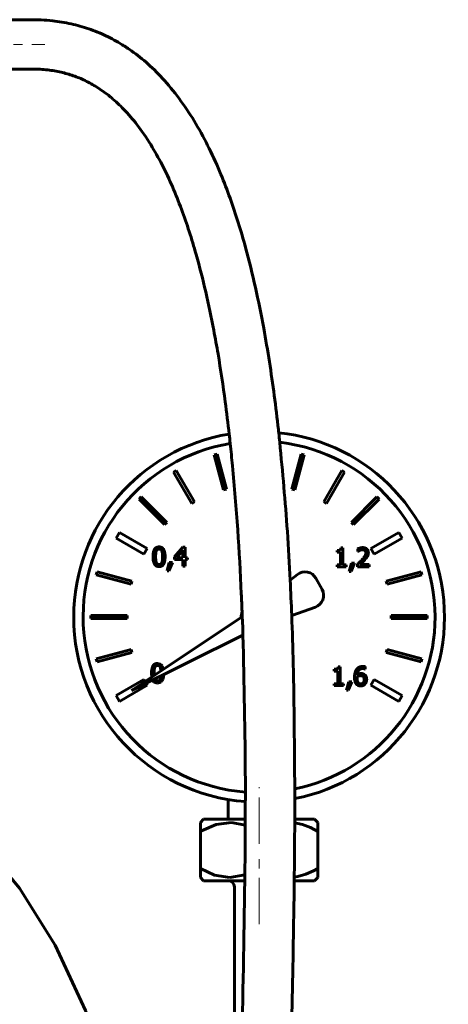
# Model space of a CAD drawing. Header units: millimetres. Extents: x -110 to 111, y -165 to 165.
# Tile 3 of 3: x 32 to 101, y 0 to 159. Entities that reach past the tile are written whole.
import ezdxf

# ---------------------------------------------------------------- set-up
doc = ezdxf.new("R2010")
doc.units = ezdxf.units.MM
doc.linetypes.add('K5LT_AXLED', pattern=[12, 7.5, -1.5, 1.5, -1.5])
doc.linetypes.add('K5LT_BASIC', pattern=[0])
doc.layers.add('Системный слой (1)', color=7, linetype='Continuous', true_color=0x6c6c6c)

# ---------------------------------------------------------------- blocks, each defined once
blk = doc.blocks.new('U15')
at = {"layer": 'Системный слой (1)', "color": 143, "linetype": 'K5LT_BASIC', "lineweight": 60, "true_color": 0x33acca}
for p, q in [((24.92, 26.66), (31.5, 18.81)), ((31.5, 18.81), (37.24, 9.59)), ((37.24, 9.59), (42.15, -0.99)), ((42.15, -0.99), (45.54, -10.69))]:
    blk.add_line(p, q, dxfattribs=at)
blk = doc.blocks.new('U50')
at = {"layer": 'Системный слой (1)', "color": 143, "linetype": 'K5LT_BASIC', "lineweight": 60, "true_color": 0x33acca}
for p, q in [((54.32, 52.84), (54.28, 52.7)), ((54.35, 53.01), (54.32, 52.84)), ((54.37, 53.2), (54.35, 53.01))]:
    blk.add_line(p, q, dxfattribs=at)
blk = doc.blocks.new('U51')
at = {"layer": 'Системный слой (1)', "color": 143, "linetype": 'K5LT_BASIC', "lineweight": 60, "true_color": 0x33acca}
for p, q in [((54.63, 52.54), (54.68, 52.68)), ((54.68, 52.68), (54.76, 53.03)), ((54.76, 53.03), (54.8, 53.41)), ((53.83, 52.04), (54.35, 52.19)), ((54.35, 52.19), (54.57, 52.43)), ((54.57, 52.43), (54.58, 52.44)), ((54.58, 52.44), (54.59, 52.47)), ((54.59, 52.47), (54.63, 52.54))]:
    blk.add_line(p, q, dxfattribs=at)
blk = doc.blocks.new('U52')
at = {"layer": 'Системный слой (1)', "color": 143, "linetype": 'K5LT_BASIC', "lineweight": 60, "true_color": 0x33acca}
for p, q in [((53.27, 53.5), (53.27, 53.62)), ((53.27, 53.38), (53.27, 53.5)), ((53.28, 53.27), (53.27, 53.38)), ((53.37, 52.7), (53.37, 52.71))]:
    blk.add_line(p, q, dxfattribs=at)
blk = doc.blocks.new('U53')
at = {"layer": 'Системный слой (1)', "color": 143, "linetype": 'K5LT_BASIC', "lineweight": 60, "true_color": 0x33acca}
for start, end in [(281.1079, 83.8941), (99.273, 180), (180, 265.7546)]:
    blk.add_arc((70.25, 62.75), 30, start, end, dxfattribs=at)
blk = doc.blocks.new('U54')
at = {"layer": 'Системный слой (1)', "color": 143, "linetype": 'K5LT_BASIC', "lineweight": 60, "true_color": 0x33acca}
for p, q in [((54.28, 54.56), (54.32, 54.4)), ((54.32, 54.4), (54.36, 54.22)), ((54.36, 54.22), (54.38, 54))]:
    blk.add_line(p, q, dxfattribs=at)
blk = doc.blocks.new('U55')
at = {"layer": 'Системный слой (1)', "color": 143, "linetype": 'K5LT_BASIC', "lineweight": 60, "true_color": 0x33acca}
for p, q in [((54.27, 55.11), (53.83, 55.21)), ((54.43, 54.99), (54.27, 55.11)), ((54.51, 54.9), (54.43, 54.99)), ((54.54, 54.86), (54.51, 54.9)), ((54.55, 54.84), (54.54, 54.86)), ((54.56, 54.82), (54.55, 54.84)), ((54.58, 54.79), (54.56, 54.82)), ((54.75, 54.26), (54.58, 54.79))]:
    blk.add_line(p, q, dxfattribs=at)
blk = doc.blocks.new('U56')
at = {"layer": 'Системный слой (1)', "color": 143, "linetype": 'K5LT_BASIC', "lineweight": 60, "true_color": 0x33acca}
for start, end in [(0, 83.2212), (99.433, 265.5274), (281.7149, 0)]:
    blk.add_arc((70.25, 62.75), 28.47, start, end, dxfattribs=at)
blk = doc.blocks.new('U57')
at = {"layer": 'Системный слой (1)', "color": 143, "linetype": 'K5LT_BASIC', "lineweight": 60, "true_color": 0x33acca}
for p, q in [((51.8, 52.29), (51.61, 52.63)), ((52.16, 51.67), (51.97, 52.01))]:
    blk.add_line(p, q, dxfattribs=at)
blk = doc.blocks.new('U58')
at = {"layer": 'Системный слой (1)', "color": 143, "linetype": 'K5LT_BASIC', "lineweight": 60, "true_color": 0x33acca}
for p, q in [((52.85, 53.62), (52.86, 53.4)), ((52.86, 53.4), (52.87, 53.2)), ((52.87, 53.2), (52.89, 53.02)), ((53.03, 52.54), (53.09, 52.42)), ((53.09, 52.42), (53.1, 52.41)), ((53.1, 52.41), (53.11, 52.39)), ((53.11, 52.39), (53.13, 52.36)), ((53.13, 52.36), (53.18, 52.3)), ((53.18, 52.3), (53.3, 52.19)), ((53.3, 52.19), (53.58, 52.06)), ((53.58, 52.06), (53.83, 52.04))]:
    blk.add_line(p, q, dxfattribs=at)
blk = doc.blocks.new('U65')
at = {"layer": 'Системный слой (1)', "color": 143, "linetype": 'K5LT_BASIC', "lineweight": 60, "true_color": 0x33acca}
for p, q in [((66.25, 15), (66.26, 2.77)), ((66.26, 2.77), (66.29, -9.46)), ((66.29, -9.46), (66.34, -21.7)), ((66.41, -37), (66.41, -37.33)), ((66.41, -37.33), (66.41, -37.67)), ((66.41, -37.67), (66.41, -38)), ((66.45, -46), (66.47, -48.76)), ((66.47, -48.76), (66.48, -51.53)), ((66.48, -51.53), (66.5, -54.28))]:
    blk.add_line(p, q, dxfattribs=at)
blk = doc.blocks.new('U66')
at = {"layer": 'Системный слой (1)', "color": 143, "linetype": 'K5LT_BASIC', "lineweight": 60, "true_color": 0x33acca}
for p, q in [((77.3, 29.11), (76.02, 29.4)), ((78.55, 28.62), (77.3, 29.11)), ((79.75, 28), (78.55, 28.62))]:
    blk.add_line(p, q, dxfattribs=at)
blk = doc.blocks.new('U67')
at = {"layer": 'Системный слой (1)', "color": 143, "linetype": 'K5LT_BASIC', "lineweight": 60, "true_color": 0x33acca}
for p, q in [((67.94, 20), (61.28, 20)), ((79.22, 20), (75.94, 20))]:
    blk.add_line(p, q, dxfattribs=at)
blk = doc.blocks.new('U68')
at = {"layer": 'Системный слой (1)', "color": 143, "linetype": 'K5LT_BASIC', "lineweight": 60, "true_color": 0x33acca}
for p, q in [((63.3, 29.14), (60.96, 28.12)), ((65.78, 29.47), (63.3, 29.14)), ((68.01, 29.04), (65.78, 29.47)), ((60.96, 28.12), (60.75, 28))]:
    blk.add_line(p, q, dxfattribs=at)
blk = doc.blocks.new('U69')
at = {"layer": 'Системный слой (1)', "color": 143, "linetype": 'K5LT_BASIC', "lineweight": 60, "true_color": 0x33acca}
for p, q in [((76.53, 20.7), (77.83, 21.08)), ((77.83, 21.08), (79.07, 21.64)), ((79.07, 21.64), (79.75, 22)), ((75.95, 20.6), (76.53, 20.7))]:
    blk.add_line(p, q, dxfattribs=at)
blk = doc.blocks.new('U70')
at = {"layer": 'Системный слой (1)', "color": 143, "linetype": 'K5LT_BASIC', "lineweight": 60, "true_color": 0x33acca}
for p, q in [((68.02, 30), (61.28, 30)), ((79.22, 30), (76.02, 30))]:
    blk.add_line(p, q, dxfattribs=at)
blk = doc.blocks.new('U71')
at = {"layer": 'Системный слой (1)', "color": 143, "linetype": 'K5LT_BASIC', "lineweight": 60, "true_color": 0x33acca}
for p, q in [((60.75, 22), (63.05, 20.94)), ((63.05, 20.94), (65.5, 20.53)), ((65.5, 20.53), (67.95, 20.95))]:
    blk.add_line(p, q, dxfattribs=at)

msp = doc.modelspace()

# ---------------------------------------------------------------- linework, layer by layer
at = {"layer": 'Системный слой (1)', "color": 143, "linetype": 'K5LT_BASIC', "lineweight": 60, "true_color": 0x33acca}
for p, q in [((22.99, 159.47), (33.6, 159.47)), ((22.99, 151.47), (33.6, 151.47)), ((63.45, 89.1), (62.96, 88.97)), ((62.96, 88.97), (64.47, 83.33)), ((64.96, 83.46), (63.45, 89.1)), ((77.05, 89.1), (75.54, 83.46)), ((76.02, 83.33), (77.53, 88.97)), ((77.53, 88.97), (77.05, 89.1)), ((56.86, 86.44), (56.42, 86.19)), ((56.42, 86.19), (59.35, 81.13)), ((59.78, 81.38), (56.86, 86.44)), ((83.64, 86.44), (80.72, 81.38)), ((81.15, 81.13), (84.07, 86.19)), ((84.07, 86.19), (83.64, 86.44)), ((64.47, 83.33), (64.96, 83.46)), ((75.54, 83.46), (76.02, 83.33)), ((51.18, 82.17), (50.83, 81.82)), ((50.83, 81.82), (54.96, 77.69)), ((55.31, 78.04), (51.18, 82.17)), ((59.35, 81.13), (59.78, 81.38)), ((80.72, 81.38), (81.15, 81.13)), ((89.31, 82.17), (85.18, 78.04)), ((85.53, 77.69), (89.66, 81.82)), ((89.66, 81.82), (89.31, 82.17)), ((54.96, 77.69), (55.31, 78.04)), ((85.18, 78.04), (85.53, 77.69)), ((47.66, 76.43), (47.11, 75.48)), ((47.11, 75.48), (51.61, 72.88)), ((52.16, 73.83), (47.66, 76.43)), ((92.84, 76.43), (88.33, 73.83)), ((88.88, 72.88), (93.39, 75.48)), ((93.39, 75.48), (92.84, 76.43)), ((51.61, 72.88), (52.16, 73.83)), ((57.92, 74.02), (56.56, 72.45)), ((56.88, 72.34), (57.91, 73.53)), ((57.91, 73.53), (57.91, 72.34)), ((58.3, 74.02), (57.92, 74.02)), ((58.3, 72.34), (58.3, 74.02)), ((82.86, 73.49), (82.86, 73.21)), ((83.81, 73.92), (83.49, 73.92)), ((83.81, 71.17), (83.81, 73.92)), ((86.24, 73.79), (86.24, 73.35)), ((86.27, 73.35), (86.56, 73.52)), ((88.33, 73.83), (88.88, 72.88)), ((56.56, 72.45), (56.56, 72.02)), ((56.56, 72.02), (57.91, 72.02)), ((57.91, 72.34), (56.88, 72.34)), ((57.91, 72.02), (57.91, 70.97)), ((58.66, 72.34), (58.3, 72.34)), ((58.3, 72.02), (58.66, 72.02)), ((58.3, 70.97), (58.3, 72.02)), ((58.66, 72.02), (58.66, 72.34)), ((82.86, 73.21), (83.42, 73.21)), ((83.42, 73.21), (83.42, 71.17)), ((86.24, 73.35), (86.27, 73.35)), ((86.56, 71.21), (87.37, 72)), ((55.72, 71.55), (55.36, 70.21)), ((55.36, 70.21), (55.66, 70.21)), ((55.66, 70.21), (56.23, 71.55)), ((56.23, 71.55), (55.72, 71.55)), ((57.91, 70.97), (58.3, 70.97)), ((82.86, 71.17), (82.86, 70.86)), ((83.42, 71.17), (82.86, 71.17)), ((82.86, 70.86), (84.35, 70.86)), ((84.35, 71.17), (83.81, 71.17)), ((84.35, 70.86), (84.35, 71.17)), ((85.2, 71.44), (84.84, 70.1)), ((85.14, 70.1), (85.71, 71.44)), ((85.71, 71.44), (85.2, 71.44)), ((86.18, 71.29), (86.18, 70.86)), ((86.18, 70.86), (88.06, 70.86)), ((88.06, 71.21), (86.56, 71.21)), ((88.06, 70.86), (88.06, 71.21)), ((44.03, 70.04), (43.9, 69.55)), ((43.9, 69.55), (49.54, 68.04)), ((49.67, 68.52), (44.03, 70.04)), ((76.44, 69.61), (75.28, 68.68)), ((80.45, 67.19), (79.44, 69.02)), ((84.84, 70.1), (85.14, 70.1)), ((96.47, 70.04), (90.82, 68.52)), ((90.95, 68.04), (96.6, 69.55)), ((96.6, 69.55), (96.47, 70.04)), ((49.54, 68.04), (49.67, 68.52)), ((90.82, 68.52), (90.95, 68.04)), ((75.53, 63), (79.36, 64.33)), ((48.88, 63), (43.04, 63)), ((43.04, 63), (43.04, 62.5)), ((43.04, 62.5), (48.88, 62.5)), ((48.88, 62.5), (48.88, 63)), ((67.37, 62.64), (49.63, 50.85)), ((91.62, 63), (91.62, 62.5)), ((97.46, 63), (91.62, 63)), ((91.62, 62.5), (97.46, 62.5)), ((97.46, 62.5), (97.46, 63)), ((49.63, 50.85), (67.64, 59.78)), ((49.54, 57.46), (43.9, 55.95)), ((49.67, 56.98), (49.54, 57.46)), ((90.95, 57.46), (90.82, 56.98)), ((96.6, 55.95), (90.95, 57.46)), ((43.9, 55.95), (44.03, 55.47)), ((44.03, 55.47), (49.67, 56.98)), ((90.82, 56.98), (96.47, 55.47)), ((96.47, 55.47), (96.6, 55.95)), ((82.42, 54.26), (82.42, 53.98)), ((83.37, 54.68), (83.05, 54.68)), ((83.37, 51.93), (83.37, 54.68)), ((87.38, 54.29), (87.4, 54.29)), ((87.4, 54.29), (87.4, 54.69)), ((51.61, 52.63), (47.11, 50.03)), ((82.42, 53.98), (82.97, 53.98)), ((82.97, 53.98), (82.97, 51.93)), ((86.1, 52.87), (86.11, 53.06)), ((88.88, 52.63), (88.33, 51.67)), ((93.39, 50.03), (88.88, 52.63)), ((47.66, 49.07), (52.16, 51.67)), ((82.97, 51.93), (82.42, 51.93)), ((82.42, 51.93), (82.42, 51.62)), ((82.42, 51.62), (83.91, 51.62)), ((83.91, 51.93), (83.37, 51.93)), ((83.91, 51.62), (83.91, 51.93)), ((84.76, 52.21), (84.4, 50.87)), ((84.69, 50.87), (85.27, 52.21)), ((85.27, 52.21), (84.76, 52.21)), ((88.33, 51.67), (92.84, 49.07)), ((47.11, 50.03), (47.66, 49.07)), ((84.4, 50.87), (84.69, 50.87)), ((92.84, 49.07), (93.39, 50.03)), ((65.25, 33.17), (65.25, 30)), ((60.75, 29.47), (61.28, 30)), ((60.75, 28), (60.75, 29.47)), ((79.75, 29.47), (79.22, 30)), ((79.75, 29.47), (79.75, 28)), ((60.75, 22), (60.75, 28)), ((79.75, 22), (79.75, 28)), ((60.75, 20.53), (60.75, 22)), ((79.75, 22), (79.75, 20.53)), ((61.28, 20), (60.75, 20.53)), ((79.22, 20), (79.75, 20.53)), ((66.25, 19), (66.25, 15))]:
    msp.add_line(p, q, dxfattribs=at)
at = {"layer": 'Системный слой (1)', "color": 30, "linetype": 'K5LT_AXLED', "lineweight": 18, "true_color": 0xff8000}
for p, q in [((9.49, 155.47), (35.6, 155.47)), ((70.25, 26), (70.25, 35.17)), ((70.25, 13), (70.25, 24))]:
    msp.add_line(p, q, dxfattribs=at)
at = {"layer": 'Системный слой (1)', "color": 143, "linetype": 'K5LT_BASIC', "lineweight": 60, "true_color": 0x33acca}
for centre, radius, start, end in [((77.69, 68.04), 2, 29.0285, 128.5958), ((78.7, 66.22), 2, 289.0603, 29.0285), ((70.25, 62.75), 2.88, 162.4891, 182.2432), ((65.25, 19), 1, 0, 90)]:
    msp.add_arc(centre, radius, start, end, dxfattribs=at)
for points, knots in [([(33.6, 159.47), (34.06, 159.47), (34.52, 159.46), (35.61, 159.41), (36.23, 159.36), (37.85, 159.19), (38.85, 159.02), (40.8, 158.59), (41.75, 158.32), (43.62, 157.68), (44.56, 157.3), (46.37, 156.43), (47.25, 155.95), (48.62, 155.11), (49.12, 154.77), (50.52, 153.78), (51.42, 153.06), (53.21, 151.46), (54.1, 150.56), (55.89, 148.56), (56.77, 147.46), (58.46, 145.12), (59.27, 143.89), (60.79, 141.31), (61.5, 139.98), (62.85, 137.24), (63.48, 135.84), (64.59, 133.15), (65.09, 131.87), (66.02, 129.26), (66.46, 127.94), (67.3, 125.27), (67.69, 123.93), (68.64, 120.43), (69.17, 118.27), (70.15, 113.91), (70.59, 111.72), (71.33, 107.7), (71.63, 105.89), (72.49, 100.43), (72.97, 96.75), (73.4, 92.91), (73.42, 92.75), (73.48, 92.06), (73.56, 91.54), (74.03, 86.21), (74.51, 81.42), (75, 73.95), (75.17, 71.3), (75.37, 66.79), (75.46, 64.89), (75.63, 60.38), (75.71, 57.76), (75.95, 48.41), (75.95, 41.63), (76.03, 34.35), (76.03, 33.84), (76.03, 32.21), (76.03, 31.11), (76, 26.67), (75.97, 23.34), (75.92, 17.48), (75.87, 14.93), (75.61, -0.97), (75.26, -14.4), (74.94, -29.92), (74.9, -32.04), (74.85, -35.1), (74.84, -36.05), (74.83, -37.33), (74.82, -37.67), (74.8, -40.67), (74.77, -43.33), (74.75, -46.44), (74.75, -46.89), (74.75, -47.38), (74.75, -47.44), (74.75, -47.49)], [0, 0, 0, 0, 0.23674, 0.23674, 0.552393, 0.552393, 1.060197, 1.060197, 1.544577, 1.544577, 2.032522, 2.032522, 2.505603, 2.505603, 2.786157, 2.786157, 3.309543, 3.309543, 3.86762, 3.86762, 4.486676, 4.486676, 5.107656, 5.107656, 5.728635, 5.728635, 6.349615, 6.349615, 6.902071, 6.902071, 7.454527, 7.454527, 8.006983, 8.006983, 8.878645, 8.878645, 9.750307, 9.750307, 10.464753, 10.464753, 11.893644, 11.893644, 11.957174, 11.957174, 12.159699, 12.159699, 14.027598, 14.027598, 15.039376, 15.039376, 15.771053, 15.771053, 16.786621, 16.786621, 19.392349, 19.392349, 19.594487, 19.594487, 20.022492, 20.022492, 21.309618, 21.309618, 22.284422, 22.284422, 27.467321, 27.467321, 28.283946, 28.283946, 28.650893, 28.650893, 28.77937, 28.77937, 29.808614, 29.808614, 29.9805, 29.9805, 29.997622, 29.997622, 29.997622, 29.997622]), ([(33.6, 151.47), (34.42, 151.47), (35.24, 151.43), (36.78, 151.25), (37.5, 151.13), (38.87, 150.82), (39.53, 150.63), (40.83, 150.17), (41.46, 149.91), (42.74, 149.3), (43.38, 148.94), (44.64, 148.15), (45.27, 147.71), (46.03, 147.11), (46.19, 146.98), (47.03, 146.27), (47.71, 145.64), (49.1, 144.18), (49.81, 143.35), (51.27, 141.46), (52.01, 140.38), (53.36, 138.19), (53.97, 137.09), (55.15, 134.81), (55.7, 133.63), (56.74, 131.23), (57.23, 130.01), (58.13, 127.58), (58.55, 126.38), (59.34, 123.94), (59.71, 122.7), (60.63, 119.45), (61.15, 117.43), (62.09, 113.33), (62.52, 111.26), (63.16, 107.91), (63.39, 106.62), (64.04, 102.75), (64.43, 100.17), (65, 95.83), (65.22, 94.09), (65.47, 91.85), (65.53, 91.34), (65.71, 89.63), (65.83, 88.43), (66.61, 80.36), (67.06, 73.4), (67.42, 65.52), (67.46, 64.57), (67.55, 62.34), (67.61, 61.07), (67.81, 51.94), (68.01, 44.07), (68.03, 35.62), (68.03, 35), (68.03, 33.86), (68.03, 33.35), (68.01, 31.89), (68.03, 30.95), (68, 26.67), (67.99, 23.33), (67.8, 10.6), (67.63, 1.25), (67.38, -9.75), (67.34, -11.3), (67.24, -15.9), (67.17, -18.95), (67.1, -22.03), (67.1, -22.05), (67.07, -23.51), (67.04, -24.96), (67, -26.6), (67, -26.8), (66.93, -30.33), (66.89, -33.67), (66.82, -37.33), (66.82, -37.67), (66.8, -40.21), (66.77, -42.42), (66.76, -45.09), (66.76, -45.54), (66.75, -46.49), (66.75, -47), (66.75, -47.49)], [0, 0, 0, 0, 0.512827, 0.512827, 0.963315, 0.963315, 1.38238, 1.38238, 1.800477, 1.800477, 2.215606, 2.215606, 2.634081, 2.634081, 2.744258, 2.744258, 3.220115, 3.220115, 3.748252, 3.748252, 4.357732, 4.357732, 4.916947, 4.916947, 5.476162, 5.476162, 6.035377, 6.035377, 6.569747, 6.569747, 7.104117, 7.104117, 7.966134, 7.966134, 8.828151, 8.828151, 9.359841, 9.359841, 10.423222, 10.423222, 11.128149, 11.128149, 11.335312, 11.335312, 11.824142, 11.824142, 14.625981, 14.625981, 15.010374, 15.010374, 15.529167, 15.529167, 18.702456, 18.702456, 18.95611, 18.95611, 19.164292, 19.164292, 19.547781, 19.547781, 20.896602, 20.896602, 24.701958, 24.701958, 25.325148, 25.325148, 26.566911, 26.566911, 26.574459, 26.574459, 27.15805, 27.15805, 27.238699, 27.238699, 28.586742, 28.586742, 28.721354, 28.721354, 29.615912, 29.615912, 29.799515, 29.799515, 29.997508, 29.997508, 29.997508, 29.997508])]:
    msp.add_open_spline(points, degree=3, knots=knots, dxfattribs=at)
for points in [[(54.07, 74.08), (53.57, 74.08), (53.09, 73.31), (53.09, 72.49)], [(53.51, 72.49), (53.51, 72.79), (53.55, 73.26), (53.61, 73.42)], [(53.61, 73.42), (53.68, 73.58), (53.9, 73.74), (54.07, 73.74)], [(55.04, 72.49), (55.04, 73.29), (54.57, 74.08), (54.07, 74.08)], [(54.07, 73.74), (54.24, 73.74), (54.45, 73.58), (54.51, 73.42)], [(54.51, 73.42), (54.58, 73.27), (54.63, 72.81), (54.63, 72.49)], [(83.49, 73.92), (83.47, 73.67), (83.18, 73.49), (82.86, 73.49)], [(87.02, 73.97), (86.82, 73.97), (86.37, 73.85), (86.24, 73.79)], [(86.56, 73.52), (86.66, 73.56), (86.89, 73.62), (86.99, 73.62)], [(86.99, 73.62), (87.11, 73.62), (87.3, 73.56), (87.37, 73.5)], [(87.93, 73.14), (87.93, 73.52), (87.45, 73.97), (87.02, 73.97)], [(87.37, 73.5), (87.44, 73.43), (87.52, 73.24), (87.52, 73.11)], [(53.09, 72.49), (53.09, 71.69), (53.56, 70.9), (54.07, 70.9)], [(53.61, 71.57), (53.55, 71.74), (53.51, 72.17), (53.51, 72.49)], [(54.07, 70.9), (54.56, 70.9), (55.04, 71.67), (55.04, 72.49)], [(54.63, 72.49), (54.63, 72.18), (54.58, 71.71), (54.52, 71.56)], [(86.92, 72.03), (86.74, 71.84), (86.38, 71.48), (86.18, 71.29)], [(87.52, 73.11), (87.52, 72.87), (87.26, 72.41), (86.92, 72.03)], [(87.37, 72), (87.49, 72.13), (87.7, 72.39), (87.77, 72.52)], [(87.77, 72.52), (87.85, 72.65), (87.93, 72.95), (87.93, 73.14)], [(54.07, 71.24), (53.89, 71.24), (53.67, 71.41), (53.61, 71.57)], [(54.52, 71.56), (54.46, 71.4), (54.24, 71.24), (54.07, 71.24)], [(53.83, 55.21), (53.33, 55.21), (52.85, 54.45), (52.85, 53.62)], [(53.27, 53.62), (53.27, 53.92), (53.31, 54.4), (53.37, 54.55)], [(53.37, 54.55), (53.44, 54.71), (53.66, 54.87), (53.83, 54.87)], [(53.83, 54.87), (54, 54.87), (54.21, 54.71), (54.28, 54.56)], [(83.05, 54.68), (83.03, 54.43), (82.73, 54.26), (82.42, 54.26)], [(86.02, 54.24), (85.85, 54), (85.69, 53.36), (85.69, 52.96)], [(87.05, 54.73), (86.71, 54.73), (86.19, 54.47), (86.02, 54.24)], [(86.11, 53.36), (86.15, 53.86), (86.62, 54.38), (87, 54.38)], [(87, 54.38), (87.12, 54.38), (87.33, 54.32), (87.38, 54.29)], [(87.4, 54.69), (87.33, 54.71), (87.16, 54.73), (87.05, 54.73)], [(53.83, 52.37), (53.65, 52.37), (53.43, 52.55), (53.37, 52.7)], [(54.28, 52.7), (54.22, 52.54), (54, 52.37), (53.83, 52.37)], [(85.69, 52.96), (85.69, 52.56), (85.87, 52), (86.02, 51.84)], [(86.32, 52.07), (86.22, 52.17), (86.1, 52.55), (86.1, 52.87)], [(86.74, 53.57), (86.56, 53.57), (86.25, 53.46), (86.11, 53.36)], [(86.11, 53.06), (86.24, 53.14), (86.51, 53.23), (86.65, 53.23)], [(86.65, 53.23), (86.76, 53.23), (86.96, 53.19), (87.04, 53.13)], [(87.33, 53.39), (87.19, 53.5), (86.92, 53.57), (86.74, 53.57)], [(87.04, 53.13), (87.15, 53.04), (87.25, 52.78), (87.25, 52.59)], [(87.66, 52.61), (87.66, 52.87), (87.5, 53.26), (87.33, 53.39)], [(86.02, 51.84), (86.15, 51.7), (86.49, 51.56), (86.7, 51.56)], [(86.7, 51.89), (86.59, 51.89), (86.4, 51.97), (86.32, 52.07)], [(87.25, 52.59), (87.25, 52.24), (86.95, 51.89), (86.7, 51.89)], [(86.7, 51.56), (86.9, 51.56), (87.24, 51.7), (87.38, 51.85)], [(87.38, 51.85), (87.51, 51.98), (87.66, 52.38), (87.66, 52.61)]]:
    msp.add_open_spline(points, degree=2, dxfattribs=at)

# ---------------------------------------------------------------- block references
at = {"layer": 'Системный слой (1)'}
for name in ['U53', 'U56', 'U55', 'U54', 'U57', 'U58', 'U52', 'U51', 'U50', 'U68', 'U70', 'U66', 'U15', 'U71', 'U69', 'U67', 'U65']:
    msp.add_blockref(name, (0, 0), dxfattribs=at)

doc.saveas('drawing.dxf')
